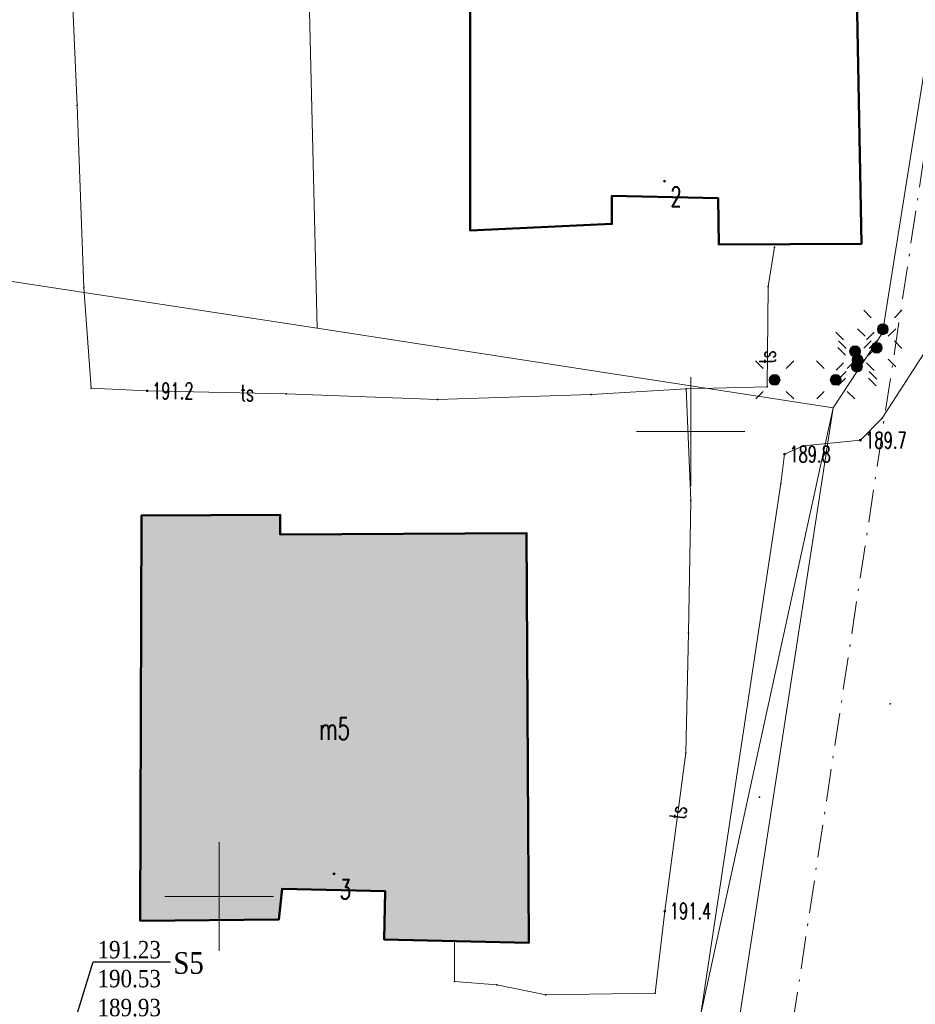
# Model space of a CAD drawing. Header units: metres. Extents: x 5484066 to 5586315, y 5680530 to 5718493.
# Tile 69 of 110: x 5516069 to 5516110, y 5683324 to 5683369. Entities that reach past the tile are written whole.
import ezdxf
from ezdxf import colors
from ezdxf.entities.mleader import LeaderData, LeaderLine
from ezdxf.enums import TextEntityAlignment as Align
from ezdxf.math import Vec2, Vec3

# ---------------------------------------------------------------- set-up
doc = ezdxf.new("R2010")
doc.units = ezdxf.units.M
doc.linetypes.add('01-SIM Weglinie-PZT-PTW_06-10-2025$0$L_0_02', pattern=[0])
doc.linetypes.add('01-SIM Weglinie-PZT-PTW_06-10-2025$0$L_0_0A', pattern=[2.5, 1.5, -0.5, 0, -0.5])
doc.layers.add('01-SIM Weglinie-PZT-PTW_06-10-2025$0$A-Nawierzchnie', color=41, linetype='Continuous')
doc.layers.add('_xref', color=7, linetype='Continuous')
for name, color, linetype, lineweight, true_color in [('01-SIM Weglinie-PZT-PTW_06-10-2025$0$budynek1', 7, 'Continuous', 50, 0x000000), ('01-SIM Weglinie-PZT-PTW_06-10-2025$0$EGB_AdresNieruchomosci', 7, 'Continuous', 18, 0x000000), ('01-SIM Weglinie-PZT-PTW_06-10-2025$0$EGB_Budynek', 7, 'Continuous', 50, 0x0a0909), ('01-SIM Weglinie-PZT-PTW_06-10-2025$0$EGB_DzialkaEwidencyjna', 7, '01-SIM Weglinie-PZT-PTW_06-10-2025$0$L_0_02', 18, 0x000000), ('01-SIM Weglinie-PZT-PTW_06-10-2025$0$GES_PrzewodElektroenergetyczny', 1, 'Continuous', 18, 0xff0000), ('01-SIM Weglinie-PZT-PTW_06-10-2025$0$GES_PrzewodTelekomunikacyjny', 7, 'Continuous', 18, 0xff9100), ('01-SIM Weglinie-PZT-PTW_06-10-2025$0$GES_Rzedna', 7, 'Continuous', 18, 0x000000), ('01-SIM Weglinie-PZT-PTW_06-10-2025$0$GES_UrzadzeniaSiecElektroenergetyczna_P', 7, 'Continuous', 18, 0x000000), ('01-SIM Weglinie-PZT-PTW_06-10-2025$0$linia_zabudowy', 7, '01-SIM Weglinie-PZT-PTW_06-10-2025$0$L_0_0A', 18, 0x000000), ('01-SIM Weglinie-PZT-PTW_06-10-2025$0$siatka', 7, 'Continuous', 25, 0x000000)]:
    doc.layers.add(name, color=color, linetype=linetype, lineweight=lineweight, true_color=true_color)
doc.layers.add('Opis_PZ_2', color=7, linetype='Continuous', lineweight=13)
doc.layers.add('RR_opis', color=7, linetype='Continuous', lineweight=0)
doc.styles.add('01-SIM Weglinie-PZT-PTW_06-10-2025$0$STANDARD', font='simplex.shx')
doc.styles.add('Garamond', font='GARA.TTF', dxfattribs={"height": 1})

# ---------------------------------------------------------------- blocks, each defined once
blk = doc.blocks.new('_None')
blk = doc.blocks.new('01-SIM Weglinie-PZT-PTW_06-10-2025$0$L_0_02_1')
at = {"color": 0}
blk.add_point((0, 0), dxfattribs=at)
blk = doc.blocks.new('01-SIM Weglinie-PZT-PTW_06-10-2025$0$L_0_02_2')
at = {"color": 0}
blk.add_point((0, 0), dxfattribs=at)
blk = doc.blocks.new('01-SIM Weglinie-PZT-PTW_06-10-2025$0$EGB_ADRES')
at = {"linetype": 'Continuous', "lineweight": 13}
blk.add_hatch(color=0, dxfattribs=at).paths.add_polyline_path([(0, -0.091, 1), (0, 0.091, 1)])
at = {"color": 0, "linetype": 'Continuous', "lineweight": 13}
blk.add_circle((0, 0), 0.0906, dxfattribs=at)
blk = doc.blocks.new('01-SIM Weglinie-PZT-PTW_06-10-2025$0$SUPS01_07')
at = {"linetype": 'Continuous', "lineweight": 13}
blk.add_hatch(color=0, dxfattribs=at).paths.add_polyline_path([(0, -0.091, 1), (0, 0.091, 1)])
at = {"color": 0, "linetype": 'Continuous', "lineweight": 13}
blk.add_circle((0, 0), 0.0906, dxfattribs=at)
blk = doc.blocks.new('01-SIM Weglinie-PZT-PTW_06-10-2025$0$SUPS01_03')
at = {"linetype": 'Continuous', "lineweight": 13}
blk.add_hatch(color=0, dxfattribs=at).paths.add_polyline_path([(0, -0.091, 1), (0, 0.091, 1)])
at = {"color": 0, "linetype": 'Continuous', "lineweight": 13}
blk.add_circle((0, 0), 0.0906, dxfattribs=at)
blk = doc.blocks.new('01-SIM Weglinie-PZT-PTW_06-10-2025$0$SUEO')
at = {"linetype": 'Continuous', "lineweight": 18, "true_color": 0xffffff}
blk.add_hatch(color=7, dxfattribs=at).paths.add_polyline_path([(0, -0.5, 1), (0, 0.5, 1)])
at = {"color": 0, "linetype": 'Continuous', "lineweight": 18, "flags": 128}
for points in [[(-1.06, 1.06), (-1.76, 1.76)], [(1.76, 1.76), (1.06, 1.06)], [(-1.74, -1.74), (-1.06, -1.06)], [(1.06, -1.06), (1.76, -1.76)]]:
    blk.add_lwpolyline(points, dxfattribs=at)
at = {"color": 0, "linetype": 'Continuous', "lineweight": 18}
blk.add_circle((0, 0), 0.5, dxfattribs=at)
blk = doc.blocks.new('01-SIM Weglinie-PZT-PTW_06-10-2025')
at = {"layer": '01-SIM Weglinie-PZT-PTW_06-10-2025$0$A-Nawierzchnie', "linetype": 'ByBlock', "transparency": 33554508}
h = blk.add_hatch(dxfattribs=at)
h.set_pattern_fill('ANSI37', color=9, scale=0.1, style=0)
h.set_pattern_definition([(45, (615.27432, 129.31925), (-0.224506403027, 0.224506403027), []), (135, (615.27432, 129.31925), (-0.224506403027, -0.224506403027), [])])
h.paths.add_polyline_path([(5516099.664, 5683319.51), (5516093.181, 5683320.492, 0.024008), (5516090.889, 5683320.728), (5516071.667, 5683321.776, -0.024847), (5516069.296, 5683322.023), (5516062.303, 5683323.109, -0.363827), (5516061.033, 5683324.559), (5516063.231, 5683324.231), (5516064.491, 5683332.647), (5516062.295, 5683332.975), (5516065.443, 5683353.379, 0.414214), (5516062.934, 5683356.801), (5516050.09, 5683358.776, 0.414195), (5516046.669, 5683356.267), (5516042.257, 5683327.599, 0.414232), (5516044.766, 5683324.178), (5516053.344, 5683322.858, -0.020079), (5516053.58, 5683322.812), (5516052.669, 5683316.936), (5516054.151, 5683316.706), (5516053.921, 5683315.224), (5516046.954, 5683316.304), (5516046.534, 5683313.591), (5516044.962, 5683313.835), (5516043.962, 5683307.382), (5516045.533, 5683307.139), (5516044.093, 5683297.855), (5516044.241, 5683297.832), (5516044.011, 5683296.349), (5516069.872, 5683292.338), (5516070.102, 5683293.821), (5516070.25, 5683293.798), (5516071.69, 5683303.082), (5516073.261, 5683302.838), (5516074.262, 5683309.291), (5516072.691, 5683309.535), (5516073.112, 5683312.247), (5516066.145, 5683313.328), (5516066.375, 5683314.81), (5516068.141, 5683314.536), (5516068.713, 5683314.453), (5516069.444, 5683314.362), (5516070.422, 5683314.267), (5516071.256, 5683314.211), (5516075.586, 5683313.975), (5516074.85, 5683300.465), (5516082.257, 5683299.38), (5516080.797, 5683289.416), (5516090.875, 5683287.94), (5516092.61, 5683299.784), (5516076.426, 5683302.154), (5516076.853, 5683309.98), (5516087.949, 5683309.371), (5516088.305, 5683315.861), (5516090.617, 5683315.735, -0.024008), (5516092.431, 5683315.549), (5516098.599, 5683314.614), (5516098.319, 5683313.307), (5516091.994, 5683314.283), (5516090.391, 5683303.903), (5516099.094, 5683302.561), (5516096.497, 5683285.747), (5516069.795, 5683289.868), (5516048.343, 5683290.099), (5516034.966, 5683291.964), (5516037.043, 5683305.716), (5516039.999, 5683324.309), (5516043.122, 5683343.076), (5516045.797, 5683360.442), (5516068.333, 5683356.976), (5516067.98, 5683322.477), (5516099.93, 5683320.736)])
h = blk.add_hatch(dxfattribs=at)
h.set_pattern_fill('ANSI37', color=254, scale=0.1, style=0)
h.set_pattern_definition([(45, (0, 0), (-0.224506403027, 0.224506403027), []), (135, (0, 0), (-0.224506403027, -0.224506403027), [])])
h.paths.add_polyline_path([(5516068.531, 5683317.082), (5516059.777, 5683318.441, -0.227866), (5516055.493, 5683321.385, 0.228224), (5516053.346, 5683322.858), (5516044.769, 5683324.177, -0.414232), (5516042.26, 5683327.599), (5516046.671, 5683356.267, -0.414195), (5516050.092, 5683358.776), (5516062.936, 5683356.8, -0.414214), (5516065.446, 5683353.379), (5516061.053, 5683324.819, 0.413846), (5516062.305, 5683323.108), (5516069.298, 5683322.023, 0.024847), (5516071.669, 5683321.775), (5516090.892, 5683320.728, -0.024008), (5516093.183, 5683320.492), (5516099.664, 5683319.51), (5516098.602, 5683314.613), (5516092.434, 5683315.549, 0.024008), (5516090.62, 5683315.735), (5516071.397, 5683316.783, -0.024819), (5516068.535, 5683317.082)])
h.paths.add_polyline_path([(5516047.432, 5683328.326), (5516056.323, 5683326.959, 0.414214), (5516056.893, 5683327.377), (5516060.694, 5683352.086, 0.414214), (5516060.276, 5683352.657), (5516051.385, 5683354.024, 0.414214), (5516050.814, 5683353.606), (5516047.014, 5683328.897, 0.414214)], flags=16)
at = {"layer": '01-SIM Weglinie-PZT-PTW_06-10-2025$0$EGB_Budynek', "linetype": 'Continuous', "lineweight": 50, "true_color": 0xffffff}
blk.add_hatch(color=7, dxfattribs=at).paths.add_polyline_path([(5516085.924, 5683328.826), (5516081.175, 5683328.939), (5516081.029, 5683327.526), (5516074.638, 5683327.461), (5516074.691, 5683346.128), (5516081.081, 5683346.162), (5516081.086, 5683345.262), (5516092.436, 5683345.322), (5516092.537, 5683326.449), (5516085.871, 5683326.607)])
for p in [(5516071.73, 5683365.02), (5516096.37, 5683360.85), (5516101.27, 5683360.74), (5516096.37, 5683359.56), (5516089.84, 5683359.25), (5516101.3, 5683358.62), (5516103.86, 5683358.49), (5516107.86, 5683358.65), (5516103.57, 5683356.68), (5516072.04, 5683356.61), (5516072.38, 5683351.99), (5516074.96, 5683351.87), (5516081.36, 5683351.74), (5516095.42, 5683351.7), (5516099.79, 5683351.96), (5516103.52, 5683352.06), (5516088.34, 5683351.48), (5516108.822, 5683350.613), (5516107.814, 5683349.595), (5516105.199, 5683349.333), (5516104.316, 5683348.955), (5516104.149, 5683347.6), (5516100.01, 5683346.82), (5516074.691, 5683346.128), (5516081.081, 5683346.162), (5516081.086, 5683345.262), (5516092.436, 5683345.322), (5516099.89, 5683340.72), (5516109.184, 5683337.459), (5516099.78, 5683335.2), (5516103.168, 5683333.159), (5516081.175, 5683328.939), (5516085.924, 5683328.826), (5516098.81, 5683327.91), (5516074.638, 5683327.461), (5516081.029, 5683327.526), (5516085.871, 5683326.607), (5516089.12, 5683326.53), (5516092.537, 5683326.449), (5516089.12, 5683324.67), (5516091.06, 5683324.52), (5516093.33, 5683324.06), (5516098.36, 5683324.13)]:
    blk.add_point(p)
at = {"layer": '01-SIM Weglinie-PZT-PTW_06-10-2025$0$budynek1', "linetype": 'Continuous', "lineweight": 50, "flags": 128}
blk.add_lwpolyline([(5516107.51, 5683377.52), (5516107.86, 5683358.65), (5516101.3, 5683358.62), (5516101.27, 5683360.74), (5516096.37, 5683360.85), (5516096.37, 5683359.56), (5516089.84, 5683359.25), (5516089.84, 5683378.08), (5516090.39, 5683378.09)], dxfattribs=at)
at = {"layer": '01-SIM Weglinie-PZT-PTW_06-10-2025$0$EGB_AdresNieruchomosci'}
for p in [(5516098.796, 5683361.531), (5516083.567, 5683329.632)]:
    blk.add_point(p, dxfattribs=at)
at = {"layer": '01-SIM Weglinie-PZT-PTW_06-10-2025$0$EGB_Budynek', "linetype": 'Continuous', "lineweight": 50, "flags": 128}
blk.add_lwpolyline([(5516085.924, 5683328.826), (5516081.175, 5683328.939), (5516081.029, 5683327.526), (5516074.638, 5683327.461), (5516074.691, 5683346.128), (5516081.081, 5683346.162), (5516081.086, 5683345.262), (5516092.436, 5683345.322), (5516092.537, 5683326.449), (5516085.871, 5683326.607)], close=True, dxfattribs=at)
at = {"layer": '01-SIM Weglinie-PZT-PTW_06-10-2025$0$EGB_DzialkaEwidencyjna', "linetype": 'CONTINUOUS', "lineweight": 18}
for p, q in [((5516051.843, 5683399.662), (5516054.696, 5683418.413)), ((5516054.696, 5683418.413), (5516058.161, 5683417.802)), ((5516058.161, 5683417.802), (5516053.313, 5683382.15)), ((5516048.933, 5683380.78), (5516051.843, 5683399.662)), ((5516053.313, 5683382.15), (5516056.545, 5683380.804)), ((5516056.545, 5683380.804), (5516082.123, 5683382.118)), ((5516082.123, 5683382.118), (5516082.798, 5683354.765)), ((5516082.798, 5683354.765), (5516082.123, 5683382.118)), ((5516082.123, 5683382.118), (5516089.351, 5683377.912)), ((5516046.066, 5683362.219), (5516048.933, 5683380.78)), ((5516089.351, 5683377.912), (5516090.519, 5683378.019)), ((5516090.519, 5683378.019), (5516096.297, 5683378.181)), ((5516096.297, 5683378.181), (5516096.348, 5683377.291)), ((5516096.348, 5683377.291), (5516107.637, 5683377.499)), ((5516107.637, 5683377.499), (5516107.687, 5683377.04)), ((5516108.837, 5683377.046), (5516108.979, 5683377.41)), ((5516112.488, 5683377.52), (5516108.841, 5683354.54)), ((5516108.979, 5683377.41), (5516112.488, 5683377.52)), ((5516107.687, 5683377.04), (5516108.837, 5683377.046)), ((5516045.797, 5683360.442), (5516046.066, 5683362.219)), ((5516068.333, 5683356.976), (5516045.797, 5683360.442)), ((5516067.98, 5683322.477), (5516068.333, 5683356.976)), ((5516082.798, 5683354.765), (5516068.333, 5683356.976)), ((5516068.333, 5683356.976), (5516082.798, 5683354.765)), ((5516106.569, 5683351.097), (5516082.798, 5683354.765)), ((5516082.798, 5683354.765), (5516106.569, 5683351.097)), ((5516108.841, 5683354.54), (5516106.569, 5683351.097)), ((5516106.569, 5683351.097), (5516099.93, 5683320.736)), ((5516099.93, 5683320.736), (5516106.569, 5683351.097)), ((5516106.569, 5683351.097), (5516100.698, 5683312.941)), ((5516099.93, 5683320.736), (5516067.98, 5683322.477)), ((5516098.319, 5683313.307), (5516099.93, 5683320.736)), ((5516100.698, 5683312.941), (5516098.319, 5683313.307))]:
    blk.add_line(p, q, dxfattribs=at)
at = {"layer": '01-SIM Weglinie-PZT-PTW_06-10-2025$0$GES_PrzewodElektroenergetyczny', "color": 1, "linetype": 'Continuous', "lineweight": 18, "true_color": 0xff0000, "flags": 128}
for points in [[(5516092.943, 5683310.179), (5516091.17, 5683308.945), (5516088.183, 5683310.57), (5516087.522, 5683311.532), (5516087.925, 5683312.179), (5516091.036, 5683314.43), (5516092.16, 5683314.965), (5516092.734, 5683315.079), (5516098.095, 5683314.101), (5516099.236, 5683315.028), (5516104.149, 5683347.6), (5516104.316, 5683348.955), (5516105.199, 5683349.333), (5516107.814, 5683349.595), (5516108.822, 5683350.613), (5516110.728, 5683353.562), (5516111.93, 5683360.908), (5516112.918, 5683368.417), (5516113.717, 5683378.054)], [(5516092.943, 5683310.179), (5516091.17, 5683308.945), (5516088.183, 5683310.57), (5516087.522, 5683311.532), (5516087.925, 5683312.179), (5516091.036, 5683314.43), (5516092.16, 5683314.965), (5516092.734, 5683315.079), (5516098.095, 5683314.101), (5516099.236, 5683315.028), (5516104.149, 5683347.6), (5516104.316, 5683348.955), (5516105.199, 5683349.333), (5516107.814, 5683349.595), (5516108.822, 5683350.613), (5516110.728, 5683353.562), (5516111.93, 5683360.908), (5516112.918, 5683368.417), (5516116.358, 5683399.788)]]:
    blk.add_lwpolyline(points, dxfattribs=at)
at = {"layer": '01-SIM Weglinie-PZT-PTW_06-10-2025$0$GES_PrzewodTelekomunikacyjny', "color": 30, "linetype": 'Continuous', "lineweight": 18, "true_color": 0xff9100, "flags": 128}
for points in [[(5516059.82, 5683386.24), (5516059.57, 5683378.86), (5516059.8, 5683375.6), (5516065.44, 5683373.92), (5516067.99, 5683373.58), (5516071.37, 5683372.66), (5516071.48, 5683370.94), (5516071.73, 5683365.02)], [(5516071.73, 5683365.02), (5516072.04, 5683356.61), (5516072.38, 5683351.99), (5516074.96, 5683351.87), (5516081.36, 5683351.74), (5516088.34, 5683351.48), (5516095.42, 5683351.7), (5516099.79, 5683351.96)], [(5516099.79, 5683351.96), (5516103.52, 5683352.06), (5516103.57, 5683356.68), (5516103.86, 5683358.49)], [(5516099.79, 5683351.96), (5516100.01, 5683346.82), (5516099.89, 5683340.72), (5516099.78, 5683335.2), (5516098.81, 5683327.91), (5516098.36, 5683324.13), (5516093.33, 5683324.06), (5516091.06, 5683324.52), (5516089.12, 5683324.67), (5516089.12, 5683326.53)]]:
    blk.add_lwpolyline(points, dxfattribs=at)
at = {"layer": '01-SIM Weglinie-PZT-PTW_06-10-2025$0$GES_Rzedna', "color": 30, "true_color": 0xff9100}
for p in [(5516074.96, 5683351.87), (5516098.81, 5683327.91)]:
    blk.add_point(p, dxfattribs=at)
at = {"layer": '01-SIM Weglinie-PZT-PTW_06-10-2025$0$GES_Rzedna', "color": 1, "true_color": 0xff0000}
for p in [(5516107.814, 5683349.595), (5516104.316, 5683348.955)]:
    blk.add_point(p, dxfattribs=at)
at = {"layer": '01-SIM Weglinie-PZT-PTW_06-10-2025$0$GES_UrzadzeniaSiecElektroenergetyczna_P'}
for p in [(5516108.85, 5683354.708), (5516107.568, 5683353.696), (5516108.568, 5683353.855), (5516107.687, 5683353.293), (5516107.659, 5683352.99), (5516103.863, 5683352.379), (5516106.68, 5683352.379)]:
    blk.add_point(p, dxfattribs=at)
at = {"layer": '01-SIM Weglinie-PZT-PTW_06-10-2025$0$linia_zabudowy', "lineweight": 18, "flags": 128}
blk.add_lwpolyline([(5516053.254, 5683410.455), (5516116.364, 5683399.685), (5516096.491, 5683268.599)], dxfattribs=at)
at = {"layer": '01-SIM Weglinie-PZT-PTW_06-10-2025$0$siatka', "color": 18, "linetype": 'Continuous', "lineweight": 13, "true_color": 0x000000, "flags": 128}
for points in [[(5516100, 5683347.5), (5516100, 5683352.5)], [(5516097.5, 5683350), (5516102.5, 5683350)], [(5516078.278, 5683326.082), (5516078.278, 5683331.082)], [(5516075.778, 5683328.582), (5516080.778, 5683328.582)]]:
    blk.add_lwpolyline(points, dxfattribs=at)
at = {"layer": '01-SIM Weglinie-PZT-PTW_06-10-2025$0$EGB_AdresNieruchomosci', "linetype": 'Continuous', "xscale": 0.5, "yscale": 0.5, "zscale": 0.5}
for p in [(5516098.796, 5683361.531), (5516083.567, 5683329.632)]:
    blk.add_blockref('01-SIM Weglinie-PZT-PTW_06-10-2025$0$EGB_ADRES', p, dxfattribs=at)
at = {"layer": '01-SIM Weglinie-PZT-PTW_06-10-2025$0$EGB_DzialkaEwidencyjna', "color": 18, "linetype": 'Continuous', "true_color": 0x000000, "xscale": 0.5, "yscale": 0.5, "zscale": 0.5}
for name, p, rotation in [('01-SIM Weglinie-PZT-PTW_06-10-2025$0$L_0_02_1', (5516082.798, 5683354.765), 171.31), ('01-SIM Weglinie-PZT-PTW_06-10-2025$0$L_0_02_2', (5516082.798, 5683354.765), 91.41), ('01-SIM Weglinie-PZT-PTW_06-10-2025$0$L_0_02_2', (5516082.798, 5683354.765), 351.23), ('01-SIM Weglinie-PZT-PTW_06-10-2025$0$L_0_02_1', (5516082.798, 5683354.765), 91.41), ('01-SIM Weglinie-PZT-PTW_06-10-2025$0$L_0_02_1', (5516082.798, 5683354.765), 351.23), ('01-SIM Weglinie-PZT-PTW_06-10-2025$0$L_0_02_2', (5516082.798, 5683354.765), 171.31), ('01-SIM Weglinie-PZT-PTW_06-10-2025$0$L_0_02_2', (5516108.841, 5683354.54), 80.98), ('01-SIM Weglinie-PZT-PTW_06-10-2025$0$L_0_02_1', (5516108.841, 5683354.54), 236.58), ('01-SIM Weglinie-PZT-PTW_06-10-2025$0$L_0_02_1', (5516106.569, 5683351.097), 171.23), ('01-SIM Weglinie-PZT-PTW_06-10-2025$0$L_0_02_2', (5516106.569, 5683351.097), 56.58000000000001), ('01-SIM Weglinie-PZT-PTW_06-10-2025$0$L_0_02_2', (5516106.569, 5683351.097), 171.23), ('01-SIM Weglinie-PZT-PTW_06-10-2025$0$L_0_02_1', (5516106.569, 5683351.097), 257.66), ('01-SIM Weglinie-PZT-PTW_06-10-2025$0$L_0_02_2', (5516106.569, 5683351.097), 257.66), ('01-SIM Weglinie-PZT-PTW_06-10-2025$0$L_0_02_1', (5516106.569, 5683351.097), 261.25)]:
    blk.add_blockref(name, p, dxfattribs=dict(at, rotation=rotation))
at = {"layer": '01-SIM Weglinie-PZT-PTW_06-10-2025$0$GES_Rzedna', "color": 30, "linetype": 'Continuous', "true_color": 0xff9100, "xscale": 0.5, "yscale": 0.5, "zscale": 0.5}
for p in [(5516074.96, 5683351.87), (5516098.81, 5683327.91)]:
    blk.add_blockref('01-SIM Weglinie-PZT-PTW_06-10-2025$0$SUPS01_07', p, dxfattribs=at)
at = {"layer": '01-SIM Weglinie-PZT-PTW_06-10-2025$0$GES_Rzedna', "color": 1, "linetype": 'Continuous', "true_color": 0xff0000, "xscale": 0.5, "yscale": 0.5, "zscale": 0.5}
for p in [(5516107.814, 5683349.595), (5516104.316, 5683348.955)]:
    blk.add_blockref('01-SIM Weglinie-PZT-PTW_06-10-2025$0$SUPS01_03', p, dxfattribs=at)
at = {"layer": '01-SIM Weglinie-PZT-PTW_06-10-2025$0$GES_UrzadzeniaSiecElektroenergetyczna_P', "linetype": 'Continuous', "xscale": 0.5, "yscale": 0.5, "zscale": 0.5}
for p in [(5516108.85, 5683354.708), (5516107.568, 5683353.696), (5516108.568, 5683353.855), (5516107.687, 5683353.293), (5516107.659, 5683352.99), (5516103.863, 5683352.379), (5516106.68, 5683352.379)]:
    blk.add_blockref('01-SIM Weglinie-PZT-PTW_06-10-2025$0$SUEO', p, dxfattribs=at)
at = {"layer": '01-SIM Weglinie-PZT-PTW_06-10-2025$0$EGB_AdresNieruchomosci', "color": 18, "lineweight": 18, "true_color": 0x000000, "style": '01-SIM Weglinie-PZT-PTW_06-10-2025$0$STANDARD', "width": 0.66}
for s, p in [('2', (5516099.066, 5683361.261)), ('3', (5516083.837, 5683329.362))]:
    blk.add_text(s, height=0.9, rotation=-360, dxfattribs=at).set_placement(p, align=Align.TOP_LEFT)
at = {"layer": '01-SIM Weglinie-PZT-PTW_06-10-2025$0$EGB_Budynek', "lineweight": 20, "style": '01-SIM Weglinie-PZT-PTW_06-10-2025$0$STANDARD', "width": 0.66}
blk.add_text('m5', height=1, rotation=-360, dxfattribs=at).set_placement((5516083.588, 5683336.305), align=Align.MIDDLE_CENTER)
at = {"layer": '01-SIM Weglinie-PZT-PTW_06-10-2025$0$GES_PrzewodTelekomunikacyjny', "color": 30, "lineweight": 15, "true_color": 0xff9100, "style": '01-SIM Weglinie-PZT-PTW_06-10-2025$0$STANDARD', "width": 0.66}
for rotation, p in [(-270.6, (5516103.535, 5683353.421)), (-1.2, (5516079.567, 5683351.776)), (-277.6, (5516099.414, 5683332.451))]:
    blk.add_text('ts', height=0.75, rotation=rotation, dxfattribs=at).set_placement(p, align=Align.MIDDLE_CENTER)
at = {"layer": '01-SIM Weglinie-PZT-PTW_06-10-2025$0$GES_Rzedna', "color": 30, "lineweight": 15, "true_color": 0xff9100, "style": '01-SIM Weglinie-PZT-PTW_06-10-2025$0$STANDARD', "width": 0.66}
for s, p in [('191.2', (5516075.185, 5683351.87)), ('191.4', (5516099.035, 5683327.91))]:
    blk.add_text(s, height=0.75, dxfattribs=at).set_placement(p, align=Align.MIDDLE_LEFT)
at = {"layer": '01-SIM Weglinie-PZT-PTW_06-10-2025$0$GES_Rzedna', "color": 1, "lineweight": 15, "true_color": 0xff0000, "style": '01-SIM Weglinie-PZT-PTW_06-10-2025$0$STANDARD', "width": 0.66}
for s, p in [('189.7', (5516108.039, 5683349.595)), ('189.8', (5516104.541, 5683348.955))]:
    blk.add_text(s, height=0.75, dxfattribs=at).set_placement(p, align=Align.MIDDLE_LEFT)

msp = doc.modelspace()

# ---------------------------------------------------------------- block references
at = {"layer": '_xref'}
msp.add_blockref('01-SIM Weglinie-PZT-PTW_06-10-2025', (0, 0), dxfattribs=at)

# ---------------------------------------------------------------- next in the draw order: texts
at = {"layer": 'Opis_PZ_2', "insert": (5516076.165, 5683326.022), "char_height": 1, "width": 1.2461, "attachment_point": 1, "style": 'Garamond', "bg_fill": 3, "box_fill_scale": 1, "bg_fill_color": 256, "bg_fill_true_color": 13158600, "bg_fill_transparency": 0}
msp.add_mtext('S5', dxfattribs=at)

# ---------------------------------------------------------------- next in the draw order: leaders
at = {"layer": 'RR_opis'}
ml = msp.add_multileader_mtext('Standard', dxfattribs=at)
ml.set_content('191.23\\P190.53 189.93', color=256, style='Garamond')
ml.set_leader_properties()
ml.set_arrow_properties(name='NONE')
ml.build(insert=Vec2(0, 0))
ml.multileader.update_dxf_attribs({"text_left_attachment_type": 6, "text_right_attachment_type": 6, "dogleg_length": 0.1})
ctx = ml.context
ctx.base_point, ctx.char_height, ctx.landing_gap_size, ctx.plane_origin = Vec3(5516072.469, 5683325.575), 0.8, 0.1, Vec3(-1103266.079, 54715.494)
ctx.left_attachment, ctx.right_attachment = 6, 6
notes = []
notes.append((ctx, [(0, (1, 1, 0), (5516072.469, 5683325.575), (1, 0), 0.1, [(0, [(5516069.603, 5683316.323)], 0, [])])]))
ctx.mtext.insert, ctx.mtext.width = Vec3(5516072.669, 5683326.535), 3.33822
ctx.mtext.has_bg_fill, ctx.mtext.bg_color, ctx.mtext.bg_scale_factor, ctx.mtext.bg_transparency, ctx.mtext.use_window_bg_color = 1, -1027028792, 1, 0, 1
for ctx, leaders in notes:
    for number, flags, end, landing, length, lines in leaders:
        leader = LeaderData()
        leader.index, (leader.has_last_leader_line, leader.has_dogleg_vector, leader.attachment_direction) = number, flags
        leader.last_leader_point, leader.dogleg_vector, leader.dogleg_length = Vec3(end), Vec3(landing), length
        for number, points, colour, breaks in lines:
            line = LeaderLine()
            line.index, line.vertices, line.color, line.breaks = number, Vec3.list(points), colors.encode_raw_color(colour), breaks
            leader.lines.append(line)
        ctx.leaders.append(leader)

doc.saveas('drawing.dxf')
